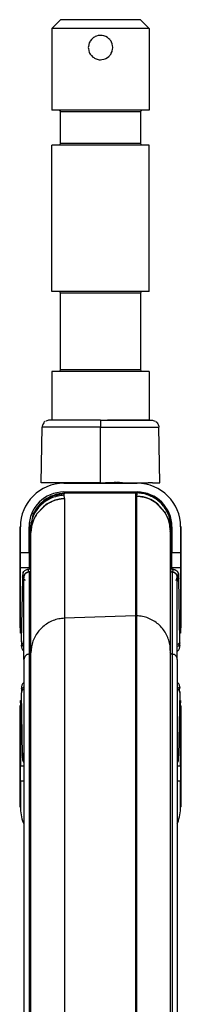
# Model space of a CAD drawing. Header units: millimetres. Extents: x -149 to 54, y -491 to 745.
# Tile 11 of 11: x -70 to -24, y 463 to 745. Entities that reach past the tile are written whole.
import ezdxf

# ---------------------------------------------------------------- set-up
doc = ezdxf.new("R2010")
doc.units = ezdxf.units.MM

# ---------------------------------------------------------------- blocks, each defined once
blk = doc.blocks.new('Flansch', base_point=(-64.13, 612.24))
at = {"color": 7, "linetype": 'Continuous'}
for p, q in [((-64.13, 612.37), (-63.85, 628.41)), ((-63.83, 628.63), (-63.85, 628.41)), ((-63.79, 628.85), (-63.83, 628.63)), ((-63.7, 629.13), (-63.79, 628.85)), ((-63.59, 629.36), (-63.7, 629.13)), ((-63.43, 629.59), (-63.59, 629.36)), ((-63.25, 629.8), (-63.43, 629.59)), ((-63.04, 629.98), (-63.25, 629.8)), ((-62.55, 630.24), (-62.8, 630.13)), ((-62.21, 630.34), (-62.55, 630.24)), ((-62.07, 630.36), (-62.21, 630.34)), ((-61.85, 630.37), (-62.07, 630.36)), ((-47.13, 630.37), (-61.85, 630.37)), ((-47.13, 630.37), (-32.4, 630.37)), ((-32.4, 630.37), (-32.18, 630.36)), ((-32.18, 630.36), (-32.04, 630.34)), ((-32.04, 630.34), (-31.7, 630.24)), ((-31.7, 630.24), (-31.45, 630.13)), ((-31.21, 629.98), (-31, 629.8)), ((-31, 629.8), (-30.82, 629.59)), ((-30.82, 629.59), (-30.67, 629.36)), ((-30.67, 629.36), (-30.55, 629.13)), ((-30.55, 629.13), (-30.46, 628.85)), ((-30.46, 628.85), (-30.42, 628.63)), ((-30.42, 628.63), (-30.4, 628.41)), ((-30.12, 612.37), (-30.4, 628.41)), ((-47.13, 612.37), (-64.13, 612.37)), ((-49.12, 612.24), (-49.13, 612.37)), ((-47.13, 612.37), (-45.69, 612.37)), ((-40.85, 612.37), (-45.69, 612.37)), ((-40.85, 612.37), (-33.42, 612.37)), ((-32.25, 612.37), (-33.42, 612.37)), ((-32.25, 612.37), (-30.12, 612.37))]:
    blk.add_line(p, q, dxfattribs=at)
at = {"color": 1, "linetype": 'Continuous'}
for p, q in [((-47.13, 628.41), (-63.85, 628.41)), ((-47.13, 630.37), (-47.13, 628.41)), ((-47.13, 612.37), (-47.13, 628.41)), ((-47.13, 628.41), (-30.4, 628.41)), ((-44.77, 612.39), (-45.69, 612.37)), ((-44.37, 612.4), (-44.77, 612.39)), ((-43.16, 612.47), (-44.37, 612.4)), ((-42.86, 612.48), (-43.16, 612.47)), ((-42.54, 612.49), (-42.86, 612.48)), ((-42.05, 612.48), (-42.32, 612.49)), ((-41.67, 612.46), (-42.05, 612.48)), ((-41.5, 612.44), (-41.67, 612.46)), ((-40.85, 612.37), (-41.5, 612.44)), ((-33.24, 612.39), (-33.42, 612.37)), ((-32.98, 612.41), (-33.24, 612.39)), ((-32.78, 612.42), (-32.98, 612.41)), ((-32.63, 612.41), (-32.78, 612.42)), ((-32.46, 612.4), (-32.63, 612.41))]:
    blk.add_line(p, q, dxfattribs=at)
blk = doc.blocks.new('Aufhaengezapfen', base_point=(-61.13, 630.37))
at = {"color": 7, "linetype": 'Continuous'}
for p, q in [((-61.13, 742.87), (-58.63, 745.37)), ((-35.63, 745.37), (-58.63, 745.37)), ((-33.13, 742.87), (-35.63, 745.37)), ((-47.75, 742.87), (-61.13, 742.87)), ((-61.13, 742.87), (-61.13, 719.37)), ((-47.83, 740.8), (-48.32, 740.66)), ((-47.5, 740.85), (-47.83, 740.8)), ((-33.13, 742.87), (-47.75, 742.87)), ((-47.27, 740.87), (-47.5, 740.85)), ((-47.13, 740.87), (-47.27, 740.87)), ((-46.66, 740.84), (-47.13, 740.87)), ((-46.15, 740.73), (-46.66, 740.84)), ((-45.84, 740.63), (-46.15, 740.73)), ((-33.13, 742.87), (-33.13, 719.37)), ((-50.35, 738.75), (-50.61, 737.65)), ((-50.22, 739), (-50.35, 738.75)), ((-50.08, 739.24), (-50.22, 739)), ((-49.75, 739.69), (-50.08, 739.24)), ((-49.34, 740.08), (-49.75, 739.69)), ((-49.09, 740.27), (-49.34, 740.08)), ((-48.88, 740.4), (-49.09, 740.27)), ((-48.7, 740.5), (-48.88, 740.4)), ((-48.32, 740.66), (-48.7, 740.5)), ((-45.55, 740.5), (-45.84, 740.63)), ((-45.09, 740.22), (-45.55, 740.5)), ((-44.7, 739.9), (-45.09, 740.22)), ((-44.48, 739.66), (-44.7, 739.9)), ((-44.33, 739.48), (-44.48, 739.66)), ((-44.11, 739.16), (-44.33, 739.48)), ((-43.99, 738.92), (-44.11, 739.16)), ((-43.81, 738.48), (-43.99, 738.92)), ((-43.75, 738.3), (-43.81, 738.48)), ((-43.67, 737.93), (-43.75, 738.3)), ((-43.63, 737.37), (-43.67, 737.93)), ((-50.61, 737.65), (-50.63, 737.37)), ((-50.63, 737.37), (-50.61, 737.09)), ((-50.61, 737.09), (-50.35, 736)), ((-50.35, 736), (-50.25, 735.79)), ((-50.25, 735.79), (-50.08, 735.5)), ((-50.08, 735.5), (-49.75, 735.05)), ((-49.75, 735.05), (-49.34, 734.66)), ((-44.7, 734.85), (-44.47, 735.09)), ((-44.47, 735.09), (-44.33, 735.27)), ((-44.33, 735.27), (-44.11, 735.6)), ((-44.11, 735.6), (-44.03, 735.75)), ((-44.03, 735.75), (-43.81, 736.26)), ((-43.81, 736.26), (-43.75, 736.45)), ((-43.75, 736.45), (-43.67, 736.81)), ((-43.67, 736.81), (-43.63, 737.37)), ((-49.34, 734.66), (-49.07, 734.47)), ((-49.07, 734.47), (-48.88, 734.34)), ((-48.88, 734.34), (-48.7, 734.25)), ((-48.7, 734.25), (-48.37, 734.1)), ((-48.37, 734.1), (-47.83, 733.94)), ((-47.83, 733.94), (-47.49, 733.89)), ((-47.49, 733.89), (-47.27, 733.88)), ((-47.27, 733.88), (-47.13, 733.87)), ((-47.13, 733.87), (-46.7, 733.9)), ((-46.7, 733.9), (-46.15, 734.01)), ((-46.15, 734.01), (-45.83, 734.12)), ((-45.83, 734.12), (-45.63, 734.21)), ((-45.63, 734.21), (-45.14, 734.49)), ((-45.14, 734.49), (-44.7, 734.85)), ((-47.13, 719.37), (-61.13, 719.37)), ((-59, 719.36), (-58.77, 719.23)), ((-58.77, 719.23), (-58.63, 718.87)), ((-58.63, 709.87), (-58.63, 718.87)), ((-33.13, 719.37), (-47.13, 719.37)), ((-35.56, 719.12), (-35.63, 718.87)), ((-35.63, 718.87), (-35.63, 709.87)), ((-35.38, 719.31), (-35.56, 719.12)), ((-35.13, 719.37), (-35.38, 719.31)), ((-58.69, 709.62), (-58.88, 709.44)), ((-58.63, 709.87), (-58.69, 709.62)), ((-35.63, 709.87), (-35.56, 709.62)), ((-35.56, 709.62), (-35.38, 709.44)), ((-57.03, 709.37), (-61.13, 709.37)), ((-61.13, 667.37), (-61.13, 709.37)), ((-58.88, 709.44), (-59.13, 709.37)), ((-33.13, 709.37), (-57.03, 709.37)), ((-33.13, 667.37), (-33.13, 709.37)), ((-47.13, 667.37), (-61.13, 667.37)), ((-59, 667.36), (-58.77, 667.23)), ((-58.77, 667.23), (-58.63, 666.87)), ((-33.13, 667.37), (-47.13, 667.37)), ((-35.38, 667.31), (-35.56, 667.12)), ((-35.13, 667.37), (-35.38, 667.31)), ((-58.63, 644.87), (-58.63, 666.87)), ((-35.56, 667.12), (-35.63, 666.87)), ((-35.63, 666.87), (-35.63, 644.87)), ((-58.69, 644.62), (-58.88, 644.44)), ((-58.63, 644.87), (-58.69, 644.62)), ((-35.63, 644.87), (-35.56, 644.62)), ((-35.56, 644.62), (-35.38, 644.44)), ((-47.13, 644.37), (-61.13, 644.37)), ((-61.13, 644.37), (-61.13, 630.37)), ((-58.88, 644.44), (-59.13, 644.37)), ((-33.13, 644.37), (-47.13, 644.37)), ((-33.13, 644.37), (-33.13, 630.37)), ((-49.13, 630.37), (-61.13, 630.37)), ((-33.13, 630.37), (-45.13, 630.37))]:
    blk.add_line(p, q, dxfattribs=at)
at = {"color": 1, "linetype": 'Continuous'}
for p, q in [((-47.13, 718.87), (-58.63, 718.87)), ((-35.63, 718.87), (-47.13, 718.87)), ((-56.55, 709.87), (-58.63, 709.87)), ((-35.63, 709.87), (-56.55, 709.87)), ((-49.12, 666.87), (-58.63, 666.87)), ((-35.63, 666.87), (-49.12, 666.87)), ((-45.13, 644.87), (-58.63, 644.87)), ((-35.63, 644.87), (-45.13, 644.87))]:
    blk.add_line(p, q, dxfattribs=at)
blk = doc.blocks.new('SET_Zapfen_CFK', base_point=(-64.13, 612.24))
for name, p in [('Aufhaengezapfen', (-61.13, 630.37)), ('Flansch', (-64.13, 612.24))]:
    blk.add_blockref(name, p)
blk = doc.blocks.new('CFK-Haltebuegel', base_point=(-69.82, 151.06))
at = {"color": 7, "linetype": 'Continuous'}
for p, q in [((-64.21, 606.59), (-60.93, 608.7)), ((-60.93, 608.7), (-57.35, 609.4)), ((-57.35, 609.4), (-57.61, 609.37)), ((-57.35, 609.4), (-37.09, 609.55)), ((-37.09, 609.55), (-36.83, 609.57)), ((-37.09, 609.55), (-37.09, 574.23)), ((-36.56, 609.51), (-36.83, 609.57)), ((-66.43, 603.38), (-64.21, 606.59)), ((-66.5, 603.21), (-67.14, 600.13)), ((-67.06, 600.89), (-67.27, 599.01)), ((-67.27, 599.01), (-67.26, 599.57)), ((-67.11, 601.13), (-67.26, 599.57)), ((-67.14, 600.13), (-67.26, 599.57)), ((-67.26, 599.57), (-67.14, 600.13)), ((-26.71, 587.89), (-26.91, 599.71)), ((-67.46, 587.89), (-67.27, 599.01)), ((-67.09, 563.55), (-67.09, 597.81)), ((-27.09, 598.55), (-27.09, 564.25)), ((-27.08, 598.26), (-27.09, 598.55)), ((-69.47, 585.35), (-69.4, 585.67)), ((-69.47, 585.35), (-69.47, 585.2)), ((-69.47, 585.2), (-69.44, 585.05)), ((-69.4, 585.67), (-69.45, 586)), ((-69.29, 585.39), (-69.4, 585.67)), ((-69.29, 585.39), (-69.4, 585.67)), ((-69.36, 586.17), (-69.29, 586.65)), ((-69.29, 586.65), (-69.17, 586.9)), ((-69.09, 585), (-69.29, 585.39)), ((-69.17, 586.9), (-68.98, 587.12)), ((-69.17, 585.15), (-69.16, 585.29)), ((-69.13, 585.6), (-69.16, 585.29)), ((-69.09, 561.72), (-69.16, 585.29)), ((-69.16, 585.29), (-69.09, 585)), ((-68.83, 587.2), (-68.5, 587.42)), ((-68.5, 587.42), (-67.94, 587.5)), ((-26.23, 587.5), (-25.78, 587.45)), ((-25.78, 587.45), (-25.62, 587.34)), ((-25.62, 587.34), (-25.37, 587.25)), ((-25.37, 584.4), (-25.09, 585.23)), ((-25.2, 587.11), (-25.11, 586.96)), ((-25.11, 586.96), (-24.92, 586.76)), ((-25.09, 561.72), (-25.09, 585.23)), ((-25.08, 585), (-24.88, 585.39)), ((-24.88, 585.39), (-25.08, 585)), ((-24.92, 586.76), (-24.82, 586.55)), ((-24.88, 585.39), (-24.77, 585.67)), ((-24.77, 585.67), (-24.88, 585.39)), ((-24.82, 586.55), (-24.77, 586.33)), ((-24.77, 586.33), (-24.73, 585.89)), ((-24.73, 585.89), (-24.7, 585.35)), ((-24.7, 585.35), (-24.7, 585.2)), ((-24.7, 585.2), (-24.69, 584.96)), ((-69.79, 566.99), (-69.44, 585.05)), ((-69.09, 585), (-69.17, 585.15)), ((-68.91, 584.75), (-68.8, 584.4)), ((-25.15, 584.75), (-25.08, 585)), ((-24.38, 567.01), (-24.69, 584.96)), ((-37.09, 574.23), (-37.09, 424.57)), ((-69.78, 565.7), (-69.81, 565.47)), ((-69.81, 565.47), (-69.78, 565.7)), ((-69.79, 566.78), (-69.79, 566.99)), ((-69.74, 566.58), (-69.79, 566.78)), ((-69.78, 565.7), (-69.74, 566.06)), ((-69.74, 566.06), (-69.74, 566.58)), ((-24.37, 566.48), (-24.43, 566.06)), ((-24.43, 566.06), (-24.39, 565.7)), ((-24.38, 566.8), (-24.38, 567.01)), ((-24.37, 566.48), (-24.38, 566.8)), ((-69.22, 564.17), (-69.09, 564.09)), ((-66.93, 565.29), (-67.09, 563.55)), ((-27.09, 564.25), (-27.09, 563.14)), ((-27.05, 563.52), (-27.09, 563.71)), ((-27.09, 563.14), (-27.09, 562.88)), ((-27.09, 562.88), (-27.09, 553.91)), ((-25.09, 564.09), (-24.95, 564.17)), ((-68.97, 562.29), (-69.09, 561.72)), ((-69.09, 561.72), (-69.09, 424.57)), ((-25.09, 561.72), (-25.09, 424.57)), ((-69.09, 555.05), (-69.22, 554.97)), ((-24.95, 554.97), (-25.09, 555.05)), ((-69.74, 552.55), (-69.79, 552.34)), ((-69.79, 552.34), (-69.79, 552.14)), ((-69.47, 534.07), (-69.79, 552.14)), ((-69.74, 553.08), (-69.78, 553.44)), ((-69.74, 552.55), (-69.74, 553.08)), ((-67.09, 424.57), (-67.09, 553.26)), ((-27.09, 553.91), (-27.09, 547.13)), ((-24.38, 552.16), (-24.73, 534.05)), ((-24.44, 552.56), (-24.43, 553.08)), ((-24.44, 552.56), (-24.38, 552.36)), ((-24.43, 553.08), (-24.39, 553.44)), ((-24.39, 553.44), (-24.36, 553.68)), ((-24.36, 553.68), (-24.39, 553.44)), ((-24.38, 552.36), (-24.38, 552.16)), ((-27.09, 547.13), (-27.09, 545.21)), ((-27.09, 545.21), (-27.09, 537.31)), ((-27.09, 537.31), (-27.09, 523.56)), ((-69.47, 533.9), (-69.47, 534.07)), ((-69.45, 533.14), (-69.47, 533.75)), ((-69.4, 532.69), (-69.45, 533.14)), ((-69.26, 532.27), (-69.4, 532.69)), ((-69.11, 532.09), (-69.26, 532.27)), ((-25.06, 532.09), (-24.95, 532.22)), ((-24.95, 532.22), (-24.76, 532.69)), ((-24.76, 533.36), (-24.7, 533.75)), ((-24.73, 533.2), (-24.76, 533.36)), ((-24.76, 532.69), (-24.73, 533.03)), ((-24.7, 533.9), (-24.73, 534.05)), ((-27.09, 523.56), (-27.09, 511.57)), ((-27.09, 511.57), (-27.09, 506.45)), ((-27.09, 506.45), (-27.09, 496.28)), ((-27.09, 496.28), (-27.09, 478.15)), ((-27.09, 478.15), (-27.09, 461.73)), ((-27.09, 461.73), (-27.09, 453.53)), ((-27.09, 453.53), (-27.09, 432.02)), ((-27.09, 432.02), (-27.09, 424.57)), ((-69.09, 219.57), (-69.09, 424.57)), ((-67.09, 219.57), (-67.09, 424.57)), ((-37.09, 424.57), (-37.09, 219.57)), ((-27.09, 424.57), (-27.09, 219.57)), ((-25.09, 424.57), (-25.09, 219.57)), ((-69.09, 151.06), (-69.09, 201.57)), ((-67.09, 151.1), (-67.09, 201.57)), ((-37.09, 201.57), (-37.09, 151.16)), ((-27.09, 201.57), (-27.09, 151.1)), ((-25.09, 201.57), (-25.09, 151.06))]:
    blk.add_line(p, q, dxfattribs=at)
at = {"color": 1, "linetype": 'Continuous'}
for p, q in [((-58.39, 607.79), (-57.43, 607.87)), ((-57.43, 607.87), (-58.39, 607.79)), ((-57.61, 609.37), (-57.62, 608.81)), ((-37.09, 609.55), (-57.61, 609.37)), ((-57.43, 607.87), (-57.43, 573.53)), ((-36.56, 609.51), (-37.09, 609.55)), ((-36.74, 574.22), (-36.74, 608.6)), ((-35.79, 608.52), (-36.74, 608.6)), ((-36.74, 608.6), (-35.79, 608.52)), ((-35.22, 608.42), (-35.79, 608.52)), ((-35.79, 608.52), (-35.22, 608.42)), ((-34.85, 608.34), (-35.22, 608.42)), ((-35.22, 608.42), (-34.85, 608.34)), ((-33.94, 608.08), (-34.85, 608.34)), ((-34.85, 608.34), (-33.94, 608.08)), ((-33.67, 607.99), (-33.94, 608.08)), ((-33.94, 608.08), (-33.67, 607.99)), ((-32.71, 607.58), (-33.67, 607.99)), ((-33.67, 607.99), (-33.18, 607.83)), ((-33.18, 607.83), (-32.71, 607.58)), ((-65.42, 603.45), (-62.78, 606.12)), ((-63.51, 605.51), (-65.42, 603.45)), ((-62.78, 606.12), (-63.51, 605.51)), ((-62.78, 606.12), (-62.46, 606.34)), ((-62.46, 606.34), (-62.78, 606.12)), ((-62.46, 606.34), (-61.47, 606.88)), ((-61.47, 606.88), (-62.46, 606.34)), ((-60.41, 607.32), (-61.47, 606.88)), ((-61.47, 606.88), (-60.99, 607.1)), ((-60.99, 607.1), (-60.41, 607.32)), ((-60.41, 607.32), (-60.24, 607.38)), ((-60.24, 607.38), (-60.41, 607.32)), ((-60.24, 607.38), (-59.33, 607.63)), ((-59.33, 607.63), (-60.24, 607.38)), ((-59.33, 607.63), (-58.95, 607.71)), ((-58.95, 607.71), (-59.33, 607.63)), ((-58.95, 607.71), (-58.39, 607.79)), ((-58.39, 607.79), (-58.95, 607.71)), ((-31.72, 607.02), (-32.71, 607.58)), ((-32.71, 607.58), (-31.72, 607.02)), ((-31.4, 606.81), (-31.72, 607.02)), ((-31.72, 607.02), (-31.4, 606.81)), ((-30.66, 606.24), (-31.4, 606.81)), ((-31.4, 606.81), (-28.76, 604.11)), ((-28.76, 604.11), (-30.66, 606.24)), ((-66.37, 601.68), (-65.62, 603.14)), ((-65.75, 602.84), (-66.37, 601.68)), ((-65.62, 603.14), (-65.75, 602.84)), ((-65.62, 603.14), (-65.42, 603.45)), ((-65.42, 603.45), (-65.62, 603.14)), ((-28.56, 603.8), (-28.76, 604.11)), ((-28.76, 604.11), (-28.56, 603.8)), ((-28.43, 603.57), (-28.56, 603.8)), ((-28.56, 603.8), (-27.87, 602.45)), ((-27.87, 602.45), (-28.43, 603.57)), ((-27.6, 601.74), (-27.87, 602.45)), ((-27.87, 602.45), (-27.6, 601.74)), ((-67.1, 598.12), (-66.96, 599.63)), ((-66.96, 599.63), (-67.1, 598.12)), ((-66.96, 599.63), (-66.89, 599.99)), ((-66.89, 599.99), (-66.96, 599.63)), ((-66.89, 599.99), (-66.59, 601.09)), ((-66.59, 601.09), (-66.89, 599.99)), ((-66.59, 601.09), (-66.37, 601.68)), ((-66.37, 601.68), (-66.59, 601.09)), ((-27.3, 600.64), (-27.6, 601.74)), ((-27.6, 601.74), (-27.3, 600.64)), ((-27.23, 600.27), (-27.3, 600.64)), ((-27.3, 600.64), (-27.23, 600.27)), ((-27.09, 598.77), (-27.23, 600.27)), ((-27.23, 600.27), (-27.09, 598.77)), ((-26.92, 599.54), (-26.95, 599.28)), ((-67.25, 598.7), (-67.27, 598.83)), ((-67.23, 598.56), (-67.25, 598.7)), ((-67.16, 598.3), (-67.2, 598.43)), ((-67.13, 587.33), (-67.11, 596.94)), ((-67.11, 596.94), (-67.09, 597.81)), ((-67.09, 597.81), (-67.1, 598.12)), ((-27.09, 598.77), (-27.06, 597.67)), ((-27.06, 597.67), (-27.04, 587.33)), ((-26.95, 599.28), (-27.01, 599.02)), ((-67.63, 586.83), (-67.59, 563.22)), ((-67.29, 587.58), (-67.37, 587.74)), ((-26.8, 587.74), (-26.88, 587.58)), ((-26.59, 586.73), (-26.59, 563.22)), ((-37.09, 574.23), (-57.43, 573.53)), ((-36.74, 574.22), (-37.09, 574.23)), ((-36.74, 424.57), (-36.74, 574.22)), ((-57.43, 573.53), (-57.43, 424.57)), ((-67.59, 563.22), (-67.59, 424.57)), ((-67.09, 553.26), (-67.09, 563.55)), ((-26.59, 563.22), (-26.59, 424.57)), ((-67.59, 424.57), (-69.09, 424.57)), ((-67.59, 424.57), (-67.59, 219.57)), ((-67.09, 424.57), (-67.59, 424.57)), ((-57.43, 424.57), (-67.09, 424.57)), ((-57.43, 424.57), (-57.43, 219.57)), ((-37.09, 424.57), (-57.43, 424.57)), ((-36.74, 424.57), (-37.09, 424.57)), ((-36.74, 219.57), (-36.74, 424.57)), ((-27.09, 424.57), (-36.74, 424.57)), ((-26.59, 424.57), (-27.09, 424.57)), ((-26.59, 424.57), (-26.59, 219.57)), ((-25.09, 424.57), (-26.59, 424.57)), ((-67.59, 201.57), (-67.59, 151.1)), ((-57.43, 201.57), (-57.43, 151.16)), ((-36.74, 151.16), (-36.74, 201.57)), ((-26.59, 201.57), (-26.59, 151.09))]:
    blk.add_line(p, q, dxfattribs=at)
at = {"color": 7, "linetype": 'Continuous'}
for centre, radius, start, end in [((-36.91, 599.57), 10, 0.8135, 10.0019), ((-68.32, 565.37), 1.5, 167.2594, 233.1587), ((-25.85, 565.37), 1.5, 306.8413, 12.7406), ((-68.32, 553.77), 1.5, 126.8506, 192.7499), ((-25.85, 553.77), 1.5, 347.2501, 53.1493)]:
    blk.add_arc(centre, radius, start, end, dxfattribs=at)
at = {"color": 1, "linetype": 'Continuous'}
for points, knots in [([(-57.62, 608.81), (-58.17, 608.76), (-59.28, 608.67), (-60.88, 608.19), (-62.38, 607.47), (-63.74, 606.51), (-64.92, 605.34), (-65.89, 603.99), (-66.64, 602.5), (-66.92, 601.43), (-67.06, 600.89)], [0, 0, 0, 0, 1.658858, 3.317454, 4.975621, 6.633235, 8.290237, 9.946632, 11.602492, 13.257947, 13.257947, 13.257947, 13.257947]), ([(-57.61, 609.37), (-58.24, 609.31), (-59.51, 609.2), (-61.33, 608.57), (-63, 607.65), (-64.45, 606.41), (-65.67, 604.93), (-66.22, 603.79), (-66.5, 603.21)], [0, 0, 0, 0, 1.902346, 3.804312, 5.70566, 7.606237, 9.506002, 11.405031, 11.405031, 11.405031, 11.405031]), ([(-57.62, 608.81), (-57.61, 608.65), (-57.6, 608.33), (-57.49, 608.02), (-57.43, 607.87)], [0, 0, 0, 0, 0.4738326, 0.9636547, 0.9636547, 0.9636547, 0.9636547]), ([(-36.74, 608.6), (-36.68, 608.75), (-36.58, 609.04), (-36.57, 609.36), (-36.56, 609.51)], [0, 0, 0, 0, 0.472937, 0.9315071, 0.9315071, 0.9315071, 0.9315071]), ([(-27.67, 603.39), (-27.95, 603.96), (-28.5, 605.11), (-29.72, 606.58), (-31.18, 607.82), (-32.85, 608.75), (-34.66, 609.37), (-35.93, 609.46), (-36.56, 609.51)], [0, 0, 0, 0, 1.899025, 3.798786, 5.699359, 7.600702, 9.501309, 11.399645, 11.399645, 11.399645, 11.399645]), ([(-27.13, 601.59), (-27.27, 602.13), (-27.55, 603.2), (-28.27, 604.7), (-29.25, 606.05), (-30.45, 607.2), (-31.81, 608.17), (-33.31, 608.89), (-34.91, 609.37), (-36.01, 609.46), (-36.56, 609.51)], [0, 0, 0, 0, 1.656165, 3.314313, 4.970796, 6.631307, 8.288919, 9.947083, 11.605678, 13.264536, 13.264536, 13.264536, 13.264536]), ([(-67.11, 596.94), (-67.11, 597.04), (-67.1, 597.23), (-67.09, 597.43), (-67.09, 597.52)], [0, 0, 0, 0, 0.2911956, 0.5822145, 0.5822145, 0.5822145, 0.5822145]), ([(-27.08, 598.26), (-27.08, 598.16), (-27.08, 597.96), (-27.06, 597.77), (-27.06, 597.67)], [0, 0, 0, 0, 0.2910174, 0.5821939, 0.5821939, 0.5821939, 0.5821939]), ([(-69.47, 585.35), (-69.46, 585.28), (-69.46, 585.12), (-69.39, 584.9), (-69.31, 584.74), (-69.26, 584.65), (-69.24, 584.62)], [0, 0, 0, 0, 0.2317587, 0.4648355, 0.6809006, 0.7800298, 0.7800298, 0.7800298, 0.7800298]), ([(-67.94, 587.5), (-68.08, 587.49), (-68.36, 587.46), (-68.75, 587.28), (-69.08, 587.01), (-69.22, 586.77), (-69.29, 586.65)], [0, 0, 0, 0, 0.41937, 0.838711, 1.25796, 1.67708, 1.67708, 1.67708, 1.67708]), ([(-67.63, 586.83), (-67.78, 586.82), (-68.08, 586.79), (-68.48, 586.59), (-68.82, 586.28), (-69.04, 585.89), (-69.15, 585.44), (-69.11, 585.15), (-69.09, 585)], [0, 0, 0, 0, 0.446939, 0.89403, 1.34115, 1.788163, 2.234972, 2.681551, 2.681551, 2.681551, 2.681551]), ([(-67.63, 586.83), (-67.75, 586.81), (-67.98, 586.77), (-68.25, 586.54), (-68.59, 586.45), (-68.85, 586.19), (-68.95, 585.86), (-69.07, 585.68), (-69.13, 585.6)], [0, 0, 0, 0, 0.36025, 0.685822, 1.043406, 1.387848, 1.742968, 2.044117, 2.044117, 2.044117, 2.044117]), ([(-67.94, 587.5), (-67.91, 587.39), (-67.85, 587.14), (-67.7, 586.94), (-67.63, 586.83)], [0, 0, 0, 0, 0.3497581, 0.7421715, 0.7421715, 0.7421715, 0.7421715]), ([(-67.63, 586.83), (-67.59, 586.82), (-67.5, 586.79), (-67.36, 586.77), (-67.25, 586.85), (-67.18, 586.95), (-67.09, 587.11), (-67.11, 587.24), (-67.13, 587.33)], [0, 0, 0, 0, 0.1230683, 0.2975431, 0.3894593, 0.514369, 0.6584532, 0.9187666, 0.9187666, 0.9187666, 0.9187666]), ([(-67.63, 586.83), (-67.59, 586.82), (-67.5, 586.79), (-67.32, 586.75), (-67.26, 586.92), (-67.16, 587.03), (-67.12, 587.18), (-67.12, 587.29), (-67.13, 587.33)], [0, 0, 0, 0, 0.1230683, 0.2975431, 0.4501797, 0.5845164, 0.7514628, 0.8952125, 0.8952125, 0.8952125, 0.8952125]), ([(-27.04, 587.33), (-27.04, 587.3), (-27.02, 587.22), (-26.99, 587.1), (-26.92, 586.99), (-26.8, 586.92), (-26.69, 586.82), (-26.61, 586.75), (-26.59, 586.73)], [0, 0, 0, 0, 0.0978779, 0.2591602, 0.3510621, 0.4760164, 0.6832044, 0.7924251, 0.7924251, 0.7924251, 0.7924251]), ([(-27.04, 587.33), (-27.04, 587.28), (-27.03, 587.19), (-26.96, 587.07), (-26.94, 586.93), (-26.81, 586.83), (-26.67, 586.81), (-26.61, 586.75), (-26.59, 586.73)], [0, 0, 0, 0, 0.1635813, 0.2609489, 0.4236589, 0.5563544, 0.7175144, 0.8186685, 0.8186685, 0.8186685, 0.8186685]), ([(-26.59, 586.73), (-26.5, 586.86), (-26.34, 587.1), (-26.26, 587.38), (-26.23, 587.5)], [0, 0, 0, 0, 0.4921251, 0.8563057, 0.8563057, 0.8563057, 0.8563057]), ([(-25.09, 585.42), (-25.13, 585.55), (-25.19, 585.81), (-25.38, 586.14), (-25.62, 586.39), (-25.91, 586.58), (-26.24, 586.7), (-26.47, 586.72), (-26.59, 586.73)], [0, 0, 0, 0, 0.426388, 0.782093, 1.126803, 1.471598, 1.816462, 2.161364, 2.161364, 2.161364, 2.161364]), ([(-25.08, 585), (-25.08, 585.14), (-25.07, 585.43), (-25.1, 585.89), (-25.41, 586.24), (-25.72, 586.55), (-26.14, 586.74), (-26.44, 586.73), (-26.59, 586.73)], [0, 0, 0, 0, 0.42091, 0.886758, 1.322022, 1.769273, 2.220414, 2.652409, 2.652409, 2.652409, 2.652409]), ([(-25.03, 584.5), (-25, 584.54), (-24.91, 584.67), (-24.75, 584.84), (-24.7, 585.1), (-24.7, 585.27), (-24.7, 585.35)], [0, 0, 0, 0, 0.1756655, 0.4481288, 0.6855174, 0.9520459, 0.9520459, 0.9520459, 0.9520459]), ([(-24.73, 585.89), (-24.73, 585.96), (-24.73, 586.11), (-24.75, 586.26), (-24.77, 586.33)], [0, 0, 0, 0, 0.2240468, 0.4481091, 0.4481091, 0.4481091, 0.4481091]), ([(-69.44, 585.05), (-69.43, 584.96), (-69.42, 584.79), (-69.31, 584.58), (-69.34, 584.33), (-69.22, 584.2), (-69.15, 584.13)], [0, 0, 0, 0, 0.2664053, 0.4956037, 0.693476, 0.9832616, 0.9832616, 0.9832616, 0.9832616]), ([(-25.13, 584.02), (-25.07, 584.09), (-24.94, 584.22), (-24.8, 584.45), (-24.71, 584.7), (-24.7, 584.88), (-24.69, 584.96)], [0, 0, 0, 0, 0.276927, 0.546234, 0.809523, 1.069488, 1.069488, 1.069488, 1.069488]), ([(-27.24, 565.98), (-27.36, 566.54), (-27.62, 567.64), (-28.34, 569.19), (-29.3, 570.59), (-30.49, 571.82), (-31.87, 572.82), (-33.4, 573.58), (-35.04, 574.08), (-36.17, 574.17), (-36.74, 574.22)], [0, 0, 0, 0, 1.696069, 3.39255, 5.089588, 6.787261, 8.485576, 10.184466, 11.883798, 13.583388, 13.583388, 13.583388, 13.583388]), ([(-57.43, 573.53), (-58, 573.48), (-59.13, 573.38), (-60.77, 572.88), (-62.3, 572.13), (-63.68, 571.12), (-64.87, 569.9), (-65.83, 568.49), (-66.56, 566.94), (-66.81, 565.84), (-66.93, 565.29)], [0, 0, 0, 0, 1.69959, 3.398921, 5.097811, 6.796126, 8.493798, 10.190836, 11.887317, 13.583385, 13.583385, 13.583385, 13.583385]), ([(-69.79, 566.99), (-69.78, 566.89), (-69.77, 566.68), (-69.64, 566.39), (-69.45, 566.14), (-69.27, 566.01), (-69.19, 565.94)], [0, 0, 0, 0, 0.302215, 0.609868, 0.926676, 1.254199, 1.254199, 1.254199, 1.254199]), ([(-69.74, 566.58), (-69.75, 566.45), (-69.78, 566.2), (-69.65, 565.87), (-69.46, 565.6), (-69.28, 565.46), (-69.2, 565.4)], [0, 0, 0, 0, 0.401193, 0.728827, 1.053641, 1.385783, 1.385783, 1.385783, 1.385783]), ([(-24.98, 565.94), (-24.9, 566.01), (-24.73, 566.14), (-24.48, 566.34), (-24.37, 566.66), (-24.38, 566.89), (-24.38, 567.01)], [0, 0, 0, 0, 0.331095, 0.632257, 0.949865, 1.304648, 1.304648, 1.304648, 1.304648]), ([(-24.97, 565.4), (-24.89, 565.46), (-24.71, 565.6), (-24.52, 565.87), (-24.4, 566.17), (-24.38, 566.38), (-24.37, 566.48)], [0, 0, 0, 0, 0.332142, 0.656957, 0.97556, 1.290471, 1.290471, 1.290471, 1.290471]), ([(-67.59, 563.22), (-67.73, 563.2), (-68.03, 563.18), (-68.43, 562.98), (-68.77, 562.68), (-68.9, 562.42), (-68.97, 562.29)], [0, 0, 0, 0, 0.440182, 0.880286, 1.32026, 1.760097, 1.760097, 1.760097, 1.760097]), ([(-67.59, 563.22), (-67.55, 563.22), (-67.45, 563.24), (-67.29, 563.29), (-67.18, 563.43), (-67.11, 563.52), (-67.09, 563.55)], [0, 0, 0, 0, 0.1101773, 0.2911016, 0.496051, 0.6295607, 0.6295607, 0.6295607, 0.6295607]), ([(-27.05, 563.52), (-27.03, 563.49), (-26.97, 563.41), (-26.87, 563.28), (-26.72, 563.24), (-26.62, 563.22), (-26.59, 563.22)], [0, 0, 0, 0, 0.1100981, 0.290939, 0.4718631, 0.5820402, 0.5820402, 0.5820402, 0.5820402]), ([(-25.2, 562.29), (-25.27, 562.42), (-25.4, 562.68), (-25.74, 562.98), (-26.14, 563.18), (-26.44, 563.2), (-26.59, 563.22)], [0, 0, 0, 0, 0.439837, 0.879811, 1.319916, 1.760098, 1.760098, 1.760098, 1.760098]), ([(-69.19, 553.2), (-69.28, 553.14), (-69.45, 553), (-69.64, 552.74), (-69.77, 552.45), (-69.78, 552.24), (-69.79, 552.14)], [0, 0, 0, 0, 0.332675, 0.654299, 0.966568, 1.273458, 1.273458, 1.273458, 1.273458]), ([(-69.2, 553.75), (-69.28, 553.68), (-69.46, 553.54), (-69.65, 553.27), (-69.78, 552.94), (-69.76, 552.69), (-69.74, 552.55)], [0, 0, 0, 0, 0.332137, 0.656947, 0.986249, 1.398109, 1.398109, 1.398109, 1.398109]), ([(-24.38, 552.16), (-24.39, 552.26), (-24.4, 552.46), (-24.53, 552.75), (-24.72, 553.01), (-24.9, 553.14), (-24.98, 553.2)], [0, 0, 0, 0, 0.302163, 0.609762, 0.926511, 1.253971, 1.253971, 1.253971, 1.253971]), ([(-24.44, 552.56), (-24.42, 552.69), (-24.39, 552.94), (-24.52, 553.28), (-24.71, 553.54), (-24.89, 553.68), (-24.97, 553.75)], [0, 0, 0, 0, 0.401073, 0.728688, 1.053498, 1.385634, 1.385634, 1.385634, 1.385634]), ([(-69.14, 534.6), (-69.19, 534.56), (-69.32, 534.48), (-69.49, 534.27), (-69.47, 533.99), (-69.47, 533.83), (-69.47, 533.75)], [0, 0, 0, 0, 0.1893155, 0.4821714, 0.7391637, 0.9810288, 0.9810288, 0.9810288, 0.9810288]), ([(-69.04, 535.01), (-69.1, 534.95), (-69.23, 534.82), (-69.37, 534.59), (-69.46, 534.34), (-69.47, 534.16), (-69.47, 534.07)], [0, 0, 0, 0, 0.276921, 0.546221, 0.809505, 1.069465, 1.069465, 1.069465, 1.069465]), ([(-24.73, 534.05), (-24.74, 534.14), (-24.77, 534.31), (-24.88, 534.55), (-24.93, 534.82), (-25.07, 534.95), (-25.14, 535.01)], [0, 0, 0, 0, 0.252885, 0.511593, 0.790798, 1.06207, 1.06207, 1.06207, 1.06207]), ([(-24.7, 533.75), (-24.71, 533.82), (-24.72, 533.98), (-24.78, 534.2), (-24.86, 534.36), (-24.91, 534.45), (-24.93, 534.48)], [0, 0, 0, 0, 0.229712, 0.4608794, 0.675377, 0.7738438, 0.7738438, 0.7738438, 0.7738438]), ([(-69.11, 533.96), (-69.18, 533.87), (-69.31, 533.69), (-69.42, 533.36), (-69.46, 533.03), (-69.42, 532.81), (-69.4, 532.69)], [0, 0, 0, 0, 0.335872, 0.671747, 1.007627, 1.343511, 1.343511, 1.343511, 1.343511]), ([(-69.09, 533.47), (-69.11, 533.35), (-69.14, 533.13), (-69.11, 532.91), (-69.09, 532.8)], [0, 0, 0, 0, 0.3358701, 0.6717601, 0.6717601, 0.6717601, 0.6717601]), ([(-25.08, 532.8), (-25.06, 532.91), (-25.03, 533.13), (-25.06, 533.35), (-25.08, 533.47)], [0, 0, 0, 0, 0.33589, 0.6717601, 0.6717601, 0.6717601, 0.6717601]), ([(-24.73, 533.03), (-24.73, 533.11), (-24.74, 533.28), (-24.81, 533.53), (-24.91, 533.76), (-25.01, 533.9), (-25.06, 533.96)], [0, 0, 0, 0, 0.252142, 0.504281, 0.756419, 1.008554, 1.008554, 1.008554, 1.008554])]:
    blk.add_open_spline(points, degree=3, knots=knots, dxfattribs=at)
at = {"color": 7, "linetype": 'Continuous'}
for points, knots in [([(-26.91, 599.71), (-26.93, 600.03), (-26.95, 600.66), (-27.07, 601.28), (-27.13, 601.59)], [0, 0, 0, 0, 0.94656, 1.893158, 1.893158, 1.893158, 1.893158]), ([(-69.29, 586.65), (-69.33, 586.57), (-69.39, 586.42), (-69.44, 586.17), (-69.45, 585.92), (-69.42, 585.75), (-69.4, 585.67)], [0, 0, 0, 0, 0.251944, 0.50385, 0.755731, 1.007601, 1.007601, 1.007601, 1.007601]), ([(-67.94, 587.5), (-67.91, 587.5), (-67.83, 587.52), (-67.71, 587.55), (-67.61, 587.62), (-67.48, 587.66), (-67.41, 587.79), (-67.45, 587.86), (-67.46, 587.89)], [0, 0, 0, 0, 0.0957703, 0.2536205, 0.3464039, 0.4814768, 0.6297632, 0.7192017, 0.7192017, 0.7192017, 0.7192017]), ([(-26.71, 587.89), (-26.72, 587.86), (-26.76, 587.81), (-26.72, 587.69), (-26.6, 587.67), (-26.5, 587.59), (-26.38, 587.51), (-26.28, 587.5), (-26.23, 587.5)], [0, 0, 0, 0, 0.0873605, 0.2007578, 0.3048141, 0.4294485, 0.561244, 0.7257713, 0.7257713, 0.7257713, 0.7257713]), ([(-24.77, 586.33), (-24.8, 586.44), (-24.86, 586.66), (-25.05, 586.94), (-25.29, 587.18), (-25.57, 587.36), (-25.89, 587.48), (-26.12, 587.49), (-26.23, 587.5)], [0, 0, 0, 0, 0.335603, 0.671286, 1.007053, 1.342892, 1.678775, 2.014667, 2.014667, 2.014667, 2.014667]), ([(-27.09, 564.25), (-27.09, 564.54), (-27.1, 565.12), (-27.19, 565.7), (-27.24, 565.98)], [0, 0, 0, 0, 0.87042, 1.74087, 1.74087, 1.74087, 1.74087]), ([(-67.09, 563.55), (-67.09, 563.56), (-67.09, 563.61), (-67.09, 563.67), (-67.09, 563.71)], [0, 0, 0, 0, 0.0200948, 0.1607582, 0.1607582, 0.1607582, 0.1607582]), ([(-25.09, 561.72), (-25.09, 561.82), (-25.1, 562.01), (-25.17, 562.2), (-25.2, 562.29)], [0, 0, 0, 0, 0.2937316, 0.5874873, 0.5874873, 0.5874873, 0.5874873]), ([(-69.4, 532.69), (-69.37, 532.59), (-69.31, 532.37), (-69.18, 532.19), (-69.11, 532.09)], [0, 0, 0, 0, 0.3358971, 0.6717965, 0.6717965, 0.6717965, 0.6717965]), ([(-25.06, 532.09), (-25.01, 532.16), (-24.91, 532.3), (-24.81, 532.53), (-24.74, 532.78), (-24.73, 532.94), (-24.73, 533.03)], [0, 0, 0, 0, 0.252154, 0.504306, 0.756457, 1.008605, 1.008605, 1.008605, 1.008605])]:
    blk.add_open_spline(points, degree=3, knots=knots, dxfattribs=at)
for points in [[(-67.09, 597.52), (-67.09, 597.57), (-67.09, 597.67), (-67.09, 597.77), (-67.09, 597.81)], [(-25.09, 585.23), (-25.09, 585.26), (-25.09, 585.32), (-25.09, 585.38), (-25.09, 585.42)], [(-24.77, 585.67), (-24.76, 585.7), (-24.75, 585.78), (-24.73, 585.85), (-24.73, 585.89)]]:
    blk.add_open_spline(points, degree=3, dxfattribs=at)
blk = doc.blocks.new('Manschette-oben', base_point=(-70.13, 569.27))
at = {"color": 7, "linetype": 'Continuous'}
for p, q in [((-57.63, 612.27), (-36.63, 612.27)), ((-57.63, 609.77), (-36.63, 609.77)), ((-70.13, 592.37), (-70.13, 599.77)), ((-67.63, 592.37), (-67.63, 599.77)), ((-26.63, 599.77), (-26.63, 592.37)), ((-24.13, 599.77), (-24.13, 592.37)), ((-70.13, 588.04), (-70.13, 592.37)), ((-67.63, 592.37), (-67.63, 588.04)), ((-26.63, 588.04), (-26.63, 592.37)), ((-24.13, 592.37), (-24.13, 588.04)), ((-70.13, 569.94), (-70.13, 588.04)), ((-67.63, 587.62), (-67.63, 588.04)), ((-26.63, 588.04), (-26.63, 587.71)), ((-24.13, 588.04), (-24.13, 569.94)), ((-70.13, 569.27), (-70.13, 569.94)), ((-69.75, 569.27), (-70.13, 569.27)), ((-24.13, 569.27), (-24.42, 569.27)), ((-24.13, 569.94), (-24.13, 569.27))]:
    blk.add_line(p, q, dxfattribs=at)
at = {"color": 1, "linetype": 'Continuous'}
for p, q in [((-70.13, 592.37), (-67.63, 592.37)), ((-26.63, 592.37), (-24.13, 592.37)), ((-67.63, 588.04), (-70.13, 588.04)), ((-24.13, 588.04), (-26.63, 588.04)), ((-70.13, 569.94), (-69.74, 569.94)), ((-24.43, 569.94), (-24.13, 569.94))]:
    blk.add_line(p, q, dxfattribs=at)
at = {"color": 7, "linetype": 'Continuous'}
for centre, radius, start, end in [((-57.63, 599.77), 12.5, 90, 180), ((-36.63, 599.77), 12.5, 0, 90), ((-57.63, 599.77), 10, 90, 180), ((-36.63, 599.77), 10, 0, 90)]:
    blk.add_arc(centre, radius, start, end, dxfattribs=at)
blk = doc.blocks.new('ARRI-Logo_3', base_point=(-24.13, 519.37))
at = {"color": 7, "linetype": 'Continuous'}
for p, q in [((-24.13, 548.37), (-23.94, 548.37)), ((-23.94, 519.37), (-23.94, 548.37)), ((-23.94, 519.37), (-24.13, 519.37))]:
    blk.add_line(p, q, dxfattribs=at)
blk = doc.blocks.new('ARRI-Logo', base_point=(-24.13, 570.77))
at = {"color": 7, "linetype": 'Continuous'}
for p, q in [((-23.94, 599.77), (-24.13, 599.77)), ((-23.94, 570.77), (-23.94, 599.77)), ((-24.13, 570.77), (-23.94, 570.77))]:
    blk.add_line(p, q, dxfattribs=at)
blk = doc.blocks.new('Manschette-unten', base_point=(-70.13, 514.46))
at = {"color": 7, "linetype": 'Continuous'}
for p, q in [((-70.13, 549.87), (-69.75, 549.87)), ((-70.13, 549.2), (-70.13, 549.87)), ((-70.13, 549.2), (-70.13, 531.11)), ((-24.42, 549.87), (-24.13, 549.87)), ((-24.13, 549.87), (-24.13, 549.2)), ((-24.13, 531.11), (-24.13, 549.2)), ((-70.13, 526.78), (-70.13, 531.11)), ((-24.13, 531.11), (-24.13, 526.78)), ((-70.13, 526.78), (-70.13, 519.37)), ((-24.13, 519.37), (-24.13, 526.78)), ((-69.28, 514.86), (-69.09, 514.46)), ((-25.09, 514.63), (-24.97, 514.86))]:
    blk.add_line(p, q, dxfattribs=at)
at = {"color": 1, "linetype": 'Continuous'}
for p, q in [((-69.74, 549.2), (-70.13, 549.2)), ((-24.13, 549.2), (-24.43, 549.2)), ((-70.13, 531.11), (-69.09, 531.11)), ((-25.09, 531.11), (-24.13, 531.11)), ((-69.09, 526.78), (-70.13, 526.78)), ((-24.13, 526.78), (-25.09, 526.78))]:
    blk.add_line(p, q, dxfattribs=at)
at = {"color": 7, "linetype": 'Continuous'}
for centre, start, end in [((-57.63, 519.37), 180, 201.1765), ((-36.63, 519.37), 338.8235, 360)]:
    blk.add_arc(centre, 12.5, start, end, dxfattribs=at)
blk = doc.blocks.new('ARRI-Logo_1', base_point=(-70.31, 570.77))
at = {"color": 7, "linetype": 'Continuous'}
for p, q in [((-70.31, 599.77), (-70.13, 599.77)), ((-70.31, 599.77), (-70.31, 570.77)), ((-70.13, 570.77), (-70.31, 570.77))]:
    blk.add_line(p, q, dxfattribs=at)
blk = doc.blocks.new('Distanzhuelse', base_point=(-56.13, 609.41))
at = {"color": 7, "linetype": 'Continuous'}
for p, q in [((-56.13, 609.41), (-56.13, 609.77)), ((-38.13, 609.77), (-38.13, 609.56))]:
    blk.add_line(p, q, dxfattribs=at)
blk = doc.blocks.new('ARRI-Logo_2', base_point=(-70.31, 519.37))
at = {"color": 7, "linetype": 'Continuous'}
for p, q in [((-70.13, 548.37), (-70.31, 548.37)), ((-70.31, 548.37), (-70.31, 519.37)), ((-70.31, 519.37), (-70.13, 519.37))]:
    blk.add_line(p, q, dxfattribs=at)
blk = doc.blocks.new('CFK-Haltebügel-kpl_', base_point=(-148.55, 47.42))
for name, p in [('Manschette-oben', (-70.13, 569.27)), ('CFK-Haltebuegel', (-69.82, 151.06)), ('Distanzhuelse', (-56.13, 609.41)), ('ARRI-Logo_1', (-70.31, 570.77)), ('ARRI-Logo', (-24.13, 570.77)), ('Manschette-unten', (-70.13, 514.46)), ('ARRI-Logo_2', (-70.31, 519.37)), ('ARRI-Logo_3', (-24.13, 519.37))]:
    blk.add_blockref(name, p)
blk = doc.blocks.new('Carbonbügel', base_point=(-148.55, 47.42))
for name, p in [('SET_Zapfen_CFK', (-64.13, 612.24)), ('CFK-Haltebügel-kpl_', (-148.55, 47.42))]:
    blk.add_blockref(name, p)
blk = doc.blocks.new('S360-C__51', base_point=(-148.55, -491.43))
blk.add_blockref('Carbonbügel', (-148.55, 47.42))
blk = doc.blocks.new('AllgA', base_point=(-48.4, 115.6))
blk.add_blockref('S360-C__51', (-148.55, -491.43))

msp = doc.modelspace()

# ---------------------------------------------------------------- block references
msp.add_blockref('AllgA', (-48.4, 115.6))

doc.saveas('drawing.dxf')
